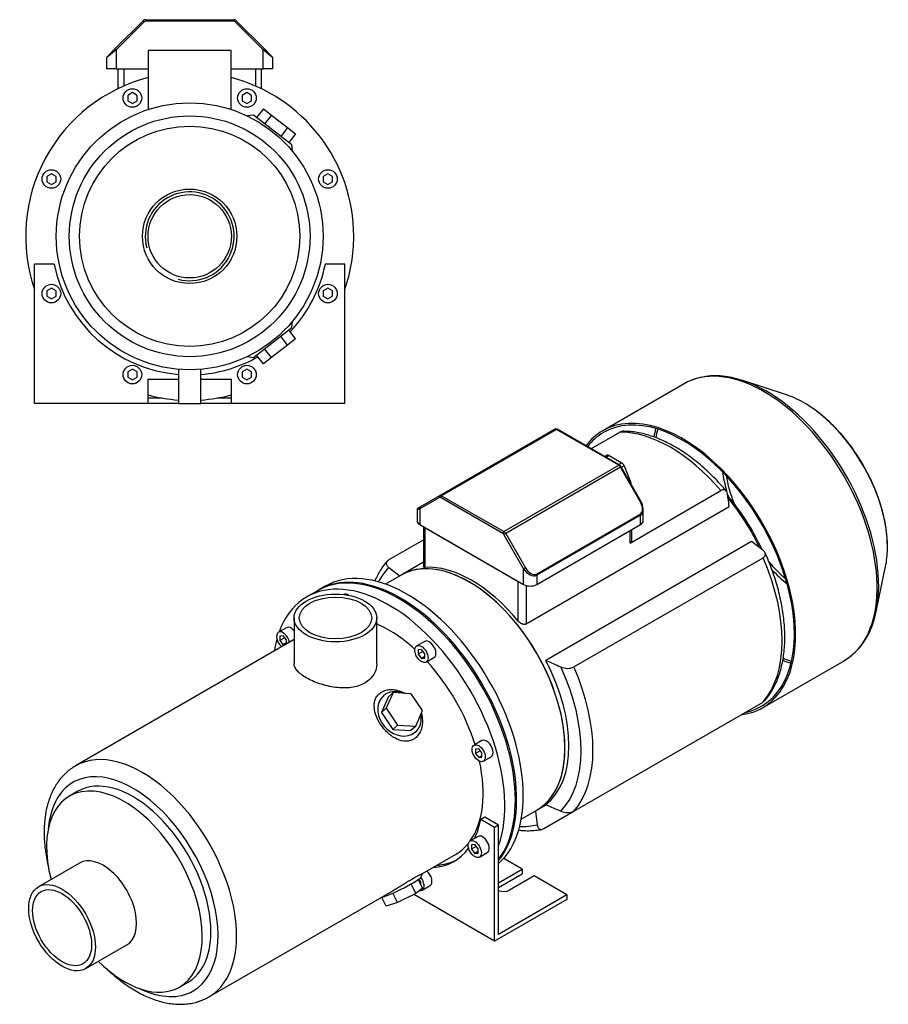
# Model space of a CAD drawing. Header units: millimetres. Extents: x 73 to 1175, y 15 to 796.
# Tile 2 of 2: x 708 to 1175, y 15 to 544. Entities that reach past the tile are written whole.
import ezdxf

# ---------------------------------------------------------------- set-up
doc = ezdxf.new("R2010")
doc.units = ezdxf.units.MM
for name, color, linetype in [('BASETTA_MEC_90_T', 7, 'Continuous'), ('CARCASSA_MEC_90-', 7, 'Continuous'), ('COPRIVENTOLA_MEC', 7, 'Continuous'), ('CORPO_MH_9_[6]', 7, 'Continuous'), ('FLANGIA_MOTORE_T', 7, 'Continuous'), ('STAFFA_3-5-9_INT', 7, 'Continuous'), ('螺栓_：_六角头_-_M20.0', 7, 'Continuous')]:
    doc.layers.add(name, color=color, linetype=linetype)

# ---------------------------------------------------------------- blocks, each defined once
blk = doc.blocks.new('SE')
at = {"layer": 'BASETTA_MEC_90_T', "color": 7, "linetype": 'Continuous'}
for p, q in [((934.02, 288.34), (995.82, 324.03)), ((996.82, 323.93), (935.02, 288.25)), ((1030.3, 304.6), (996.82, 323.93)), ((1030.7, 304.64), (997.22, 323.97)), ((968.5, 268.92), (1030.3, 304.6)), ((1031.3, 303.54), (969.5, 267.86)), ((1031.59, 303.71), (1031.3, 303.54)), ((1041.89, 285.2), (1031.3, 303.54)), ((1042.18, 285.37), (1031.59, 303.71)), ((933.85, 287.32), (923.26, 281.21)), ((923.43, 282.23), (934.02, 288.34)), ((967.93, 267.94), (934.45, 287.27)), ((935.02, 288.25), (968.5, 268.92)), ((921.8, 280.83), (921.8, 274.78)), ((922.2, 281.52), (923.43, 282.23)), ((923.26, 281.21), (923.26, 272.74)), ((1041.89, 285.2), (1042.18, 285.37)), ((1043.52, 274.78), (1043.52, 280.83)), ((986.03, 246.09), (1041.89, 278.34)), ((1042.05, 277.78), (986.19, 245.53)), ((1042.05, 272.74), (1042.05, 277.78)), ((923.26, 272.74), (979.12, 240.49)), ((986.19, 240.49), (1042.05, 272.74)), ((969.5, 267.86), (968.53, 267.3)), ((979.12, 248.96), (968.53, 267.3)), ((969.5, 267.86), (980.09, 249.52)), ((980.09, 249.52), (979.12, 248.96)), ((979.12, 240.49), (979.12, 248.96)), ((986.19, 245.53), (986.19, 240.49))]:
    blk.add_line(p, q, dxfattribs=at)
for centre, radius, start, end in [((996.47, 322.8), 1.38, 57.1585, 117.9796), ((1029.35, 302.45), 2.57, 29.4669, 58.4301), ((922.6, 280.83), 0.8, 120, 174.7005), ((1034.66, 280.74), 8.83, 2.9948, 31.5757)]:
    blk.add_arc(centre, radius, start, end, dxfattribs=at)
for centre, major_axis, ratio, start_param, end_param in [((996.82, 322.29), (1, -1.73), 0.57735, 2.356194, 3.141593), ((996.82, 323.27), (-0.4, -0.693), 0.57735, 3.141593, 3.926991), ((1030.3, 303.95), (-0.4, -0.693), 0.57735, 3.157534, 3.926991), ((1030.3, 302.97), (-1, 1.73), 0.57735, 4.712389, 5.497787), ((934.42, 287.65), (-0.4, 0.693), 0.816497, 0, 1.570796), ((934.45, 286.29), (0.6, -1.04), 0.57735, 2.356194, 3.141593), ((935.02, 286.61), (-1, 1.73), 0.57735, 5.497787, 6.283185), ((935.02, 287.59), (0.4, 0.693), 0.57735, 0.785398, 2.356194), ((926.8, 283.25), (5, 2.44), 0.074688, 3.098084, 3.890534), ((923.83, 281.54), (0.4, -0.693), 0.816497, 3.141593, 4.712389), ((1038.92, 283.48), (2.97, -5.14), 0.57735, 0, 1.570796), ((1038.52, 283.25), (-3.71, 5.36), 0.624963, 3.090017, 3.875415), ((1038.52, 283.25), (-3.71, 5.36), 0.624963, 3.875415, 3.934731), ((1041.49, 278.11), (0.4, -0.693), 0.57735, 0.785398, 1.570796), ((926.8, 274.78), (5, 0), 0.57735, 3.141593, 3.926991), ((1038.52, 274.78), (-5, 0), 0.57735, 2.356194, 3.141593), ((968.5, 268.26), (0.4, 0.693), 0.57735, 0.785398, 2.356194), ((967.93, 266.96), (0.6, -1.04), 0.57735, 1.570796, 2.356194), ((968.5, 267.28), (-1, 1.73), 0.57735, 4.712389, 5.497787), ((982.66, 251), (3.71, -5.36), 0.624963, 4.660813, 6.231609), ((983.06, 251.23), (-2.97, 5.14), 0.57735, 1.570796, 3.141593), ((985.63, 245.86), (-0.4, 0.693), 0.57735, 3.926991, 4.712389), ((982.66, 242.53), (5, 0), 0.57735, 3.926991, 5.497787)]:
    blk.add_ellipse(centre, major_axis=major_axis, ratio=ratio, start_param=start_param, end_param=end_param, dxfattribs=at)
at = {"layer": 'CARCASSA_MEC_90-', "color": 7, "linetype": 'Continuous'}
for p, q in [((1015.36, 313.49), (1030.87, 322.45)), ((1036.4, 262.77), (1085.32, 291.01)), ((980.54, 219.28), (1089.78, 282.36)), ((925.21, 271.62), (925.21, 249.94)), ((926.09, 271.11), (976.29, 242.12)), ((926.09, 271.11), (926.09, 249.71)), ((1036.4, 262.77), (1036.4, 269.48)), ((1037.28, 264.36), (1037.28, 269.98)), ((906.52, 253.68), (925.21, 264.47)), ((1101.76, 263.59), (991.1, 199.69)), ((1006.21, 196.12), (1107.94, 254.86)), ((906.6, 249.61), (912.52, 245.1)), ((925.21, 252.43), (913.28, 245.54)), ((976.29, 220.72), (976.29, 242.12)), ((980.54, 239.92), (980.54, 219.28)), ((1006.21, 118.56), (1107.94, 177.29)), ((986.28, 119.1), (991.34, 122.02)), ((985.52, 118.66), (986.47, 111.28)), ((989.95, 109.17), (1006.21, 118.56))]:
    blk.add_line(p, q, dxfattribs=at)
for centre, radius, start, end in [((-222.68, 98.12), 1325.33, 7.99073, 8.29024), ((567.96, -442.32), 885.01, 52.40707, 52.9039), ((1529.07, 1420.17), 1333.78, 246.21251, 246.59049), ((1002.73, 203.96), 8.57, 245.3325, 293.8877), ((1529.07, 1342.6), 1333.78, 246.21251, 246.59049), ((1002.73, 126.35), 8.53, 245.2115, 294.0087)]:
    blk.add_arc(centre, radius, start, end, dxfattribs=at)
for centre, major_axis, start_param, end_param in [((1058.1, 244.86), (-42.5, 73.61), 5.027726, 5.967849), ((1066.8, 249.88), (-35, 60.62), 4.541909, 5.033095), ((1064.68, 248.66), (-36.5, 63.22), 4.567146, 5.004042), ((949.78, 182.32), (-36.5, 63.22), 3.141593, 6.283185), ((1058.1, 244.86), (42.5, -73.61), 0.192432, 1.378365), ((952.88, 184.11), (-40.43, 70.03), 0.157586, 0.350233), ((951.19, 183.13), (-36.5, 63.22), 4.989935, 6.005639), ((951.9, 183.54), (36.5, -63.22), 0.076912, 1.493884), ((952.88, 184.11), (40.43, -70.03), 0.157586, 1.41321), ((956.36, 186.12), (42.5, -73.61), 0.192432, 1.378365), ((952.88, 184.11), (40.43, -70.03), 5.932952, 6.125599)]:
    blk.add_ellipse(centre, major_axis=major_axis, ratio=0.57735, start_param=start_param, end_param=end_param, dxfattribs=at)
for points, knots in [([(1030.87, 322.45), (1031.09, 322.57), (1031.31, 322.67), (1031.73, 322.82), (1031.94, 322.86), (1032.19, 322.88), (1032.24, 322.88), (1032.29, 322.88)], [0, 0, 0, 0, 0.125, 0.125, 0.25, 0.25, 0.2803234, 0.2803234, 0.2803234, 0.2803234]), ([(1088.18, 290.77), (1087.91, 291.09), (1086.64, 292.59), (1084.05, 295.47), (1080.61, 299.02), (1077.03, 302.41), (1073.39, 305.57), (1069.68, 308.51), (1065.92, 311.2), (1062.13, 313.65), (1058.31, 315.82), (1054.47, 317.73), (1050.64, 319.35), (1046.83, 320.68), (1043.04, 321.71), (1039.34, 322.42), (1035.66, 322.84), (1033.51, 322.87), (1032.27, 322.87)], [0, 0, 0, 0, 0.014706, 0.080426, 0.146197, 0.212026, 0.27792, 0.343884, 0.40992, 0.476026, 0.542194, 0.608407, 0.674627, 0.740799, 0.806852, 0.872697, 0.938233, 1, 1, 1, 1]), ([(1088.8, 289.21), (1088.74, 289.68), (1088.61, 290.08), (1088.32, 290.6), (1088.21, 290.75), (1087.96, 291.01), (1087.82, 291.12), (1087.51, 291.3), (1087.34, 291.37), (1086.98, 291.44), (1086.8, 291.46), (1086.4, 291.43), (1086.18, 291.38), (1085.76, 291.24), (1085.54, 291.14), (1085.32, 291.01)], [0, 0, 0, 0, 0.25, 0.25, 0.375, 0.375, 0.5, 0.5, 0.625, 0.625, 0.75, 0.75, 0.875, 0.875, 1, 1, 1, 1]), ([(1037.28, 264.35), (1037.28, 264.21), (1037.26, 264.06), (1037.2, 263.76), (1037.14, 263.61), (1037, 263.32), (1036.9, 263.19), (1036.68, 262.96), (1036.55, 262.85), (1036.4, 262.77)], [0.5149041, 0.5149041, 0.5149041, 0.5149041, 0.625, 0.625, 0.75, 0.75, 0.875, 0.875, 1, 1, 1, 1]), ([(1107.94, 254.86), (1108.17, 254.99), (1108.37, 255.14), (1108.7, 255.45), (1108.84, 255.62), (1109.05, 255.97), (1109.13, 256.15), (1109.21, 256.52), (1109.22, 256.7), (1109.19, 257.07), (1109.14, 257.25), (1109.01, 257.62), (1108.91, 257.79), (1108.68, 258.14), (1108.54, 258.3), (1108.23, 258.63), (1108.05, 258.78), (1107.86, 258.93)], [0, 0, 0, 0, 0.125, 0.125, 0.25, 0.25, 0.375, 0.375, 0.5, 0.5, 0.625, 0.625, 0.75, 0.75, 0.875, 0.875, 1, 1, 1, 1]), ([(1108.7, 177.92), (1109.39, 178.72), (1110.64, 180.19), (1112.5, 182.96), (1114.19, 185.99), (1115.68, 189.28), (1116.94, 192.78), (1117.96, 196.48), (1118.76, 200.38), (1119.31, 204.45), (1119.63, 208.68), (1119.7, 213.04), (1119.53, 217.52), (1119.13, 222.1), (1118.49, 226.76), (1117.62, 231.49), (1116.52, 236.26), (1115.2, 241.06), (1113.66, 245.88), (1111.93, 250.65), (1110.32, 254.66), (1109.35, 256.8), (1109, 257.58)], [0, 0, 0, 0, 0.043589, 0.093722, 0.144266, 0.195232, 0.246591, 0.298283, 0.350236, 0.402376, 0.454633, 0.506953, 0.55929, 0.611611, 0.663901, 0.71615, 0.768357, 0.82052, 0.872644, 0.924732, 0.976791, 1, 1, 1, 1]), ([(905.76, 253.06), (905.07, 252.25), (903.82, 250.78), (901.96, 248.02), (900.37, 245.17), (899.47, 243.2), (899.08, 242.29)], [0, 0, 0, 0, 0.0436618, 0.0937984, 0.1443465, 0.1859696, 0.1859696, 0.1859696, 0.1859696]), ([(906.52, 253.68), (906.29, 253.55), (906.09, 253.4), (905.76, 253.09), (905.62, 252.92), (905.41, 252.57), (905.33, 252.39), (905.25, 252.02), (905.24, 251.84), (905.27, 251.47), (905.31, 251.29), (905.45, 250.92), (905.55, 250.75), (905.78, 250.4), (905.92, 250.24), (906.23, 249.91), (906.41, 249.76), (906.6, 249.61)], [0, 0, 0, 0, 0.125, 0.125, 0.25, 0.25, 0.375, 0.375, 0.5, 0.5, 0.625, 0.625, 0.75, 0.75, 0.875, 0.875, 1, 1, 1, 1]), ([(926.09, 249.71), (925.82, 249.69), (925.62, 249.7), (925.39, 249.75), (925.33, 249.77), (925.25, 249.83), (925.22, 249.86), (925.21, 249.91), (925.21, 249.92), (925.21, 249.93)], [0, 0, 0, 0, 0.25, 0.25, 0.375, 0.375, 0.5, 0.5, 0.5237308, 0.5237308, 0.5237308, 0.5237308]), ([(980.54, 219.28), (980.38, 219.19), (980.22, 219.13), (979.87, 219.04), (979.68, 219.02), (979.3, 219.02), (979.1, 219.04), (978.7, 219.12), (978.51, 219.18), (978.12, 219.32), (977.92, 219.41), (977.56, 219.62), (977.38, 219.73), (976.86, 220.11), (976.56, 220.4), (976.29, 220.72)], [0, 0, 0, 0, 0.125, 0.125, 0.25, 0.25, 0.375, 0.375, 0.5, 0.5, 0.625, 0.625, 0.75, 0.75, 1, 1, 1, 1]), ([(1108.71, 177.91), (1108.66, 177.85), (1108.6, 177.79), (1108.37, 177.57), (1108.17, 177.43), (1107.94, 177.29)], [0.8287922, 0.8287922, 0.8287922, 0.8287922, 0.875, 0.875, 1, 1, 1, 1]), ([(986.47, 111.28), (986.53, 110.79), (986.65, 110.36), (986.92, 109.8), (987.03, 109.63), (987.27, 109.33), (987.41, 109.2), (987.71, 108.98), (987.88, 108.9), (988.24, 108.79), (988.43, 108.76), (988.83, 108.77), (989.05, 108.8), (989.49, 108.94), (989.72, 109.04), (989.95, 109.17)], [0, 0, 0, 0, 0.25, 0.25, 0.375, 0.375, 0.5, 0.5, 0.625, 0.625, 0.75, 0.75, 0.875, 0.875, 1, 1, 1, 1]), ([(976.35, 108.43), (977.05, 108.34), (978.95, 108.15), (982.02, 108.03), (985.46, 108.23), (987.87, 108.54), (988.96, 108.8), (989.03, 108.82)], [0.8138948, 0.8138948, 0.8138948, 0.8138948, 0.8432523, 0.8949186, 0.9461897, 0.9970177, 1, 1, 1, 1])]:
    blk.add_open_spline(points, degree=3, knots=knots, dxfattribs=at)
at = {"layer": 'COPRIVENTOLA_MEC', "color": 7, "linetype": 'Continuous'}
for p, q in [((1120.52, 342.49), (1097.1, 350.19)), ((1065.51, 348.44), (1021.68, 323.13)), ((1168.82, 225.97), (1173.86, 250.1)), ((1107.68, 174.18), (1151.51, 199.48))]:
    blk.add_line(p, q, dxfattribs=at)
for centre, radius, start, end in [((1082.57, 315.76), 36.99, 78.1582, 110.6092), ((1133.29, 229.72), 35.26, 300.2526, 343.539)]:
    blk.add_arc(centre, radius, start, end, dxfattribs=at)
for centre, major_axis, start_param, end_param in [((1108.51, 273.96), (43, -74.48), 0, 3.05714), ((1108.51, 273.96), (43, -74.48), 3.05714, 3.141593), ((1109.8, 274.71), (-42.69, 73.94), 5.458475, 5.825425), ((1109.8, 274.71), (-42.69, 73.94), 3.915953, 5.458475), ((1129.97, 286.35), (31.75, -54.99), -3.950225, -3.715101), ((1129.97, 286.35), (31.75, -54.99), 0.771142, 2.33296), ((1064.68, 248.66), (-43, 74.48), 2.896558, 6.283185), ((1064.68, 248.66), (-42.5, 73.61), 2.949161, 6.283185), ((1064.68, 248.66), (-43, 74.48), 0, 0.241113), ((1108.51, 273.96), (-42.5, 73.61), 0.54173, 0.616446), ((1109.37, 274.46), (42.29, -73.25), 3.692759, 3.769019), ((1064.68, 248.66), (-42.5, 73.61), 0, 0.233977), ((1129.54, 286.1), (-31.35, 54.3), 0.982408, 1.164169), ((1130.09, 286.42), (30.56, -52.93), 4.161301, 4.429339), ((1129.54, 286.1), (-31.35, 54.3), 1.204699, 1.219495), ((1129.97, 286.35), (31.75, -54.99), 0.573508, 0.771142), ((1130.09, 286.42), (30.56, -52.93), 5.040416, 5.263477), ((1129.54, 286.1), (-31.35, 54.3), -4.319507, -4.124001), ((1109.8, 274.71), (-42.69, 73.94), 3.61065, 3.915953), ((1108.51, 273.96), (-42.5, 73.61), -3.758039, -3.683323), ((1109.37, 274.46), (42.29, -73.25), -0.626954, -0.551166)]:
    blk.add_ellipse(centre, major_axis=major_axis, ratio=0.57735, start_param=start_param, end_param=end_param, dxfattribs=at)
blk.add_open_spline([(1174.87, 259.93), (1174.88, 261.01), (1174.89, 263.1), (1174.63, 266.82), (1174.14, 270.81), (1173.42, 274.9), (1172.47, 279.04), (1171.3, 283.21), (1169.92, 287.39), (1168.33, 291.55), (1166.54, 295.69), (1164.57, 299.78), (1162.41, 303.79), (1160.09, 307.72), (1157.61, 311.53), (1154.99, 315.22), (1152.24, 318.75), (1149.36, 322.13), (1146.38, 325.32), (1143.32, 328.31), (1140.17, 331.09), (1136.98, 333.63), (1133.93, 335.81), (1132.14, 336.9), (1131.24, 337.45)], degree=3, knots=[0, 0, 0, 0, 0.036255, 0.082824, 0.129372, 0.175889, 0.222372, 0.26882, 0.315237, 0.361627, 0.407996, 0.454349, 0.500693, 0.547034, 0.593379, 0.639733, 0.686102, 0.732493, 0.778912, 0.825366, 0.871861, 0.9184, 0.964987, 1, 1, 1, 1], dxfattribs=at)
at = {"layer": 'CORPO_MH_9_[6]', "color": 7, "linetype": 'Continuous'}
for p, q in [((868.18, 237.11), (862.52, 233.84)), ((855.69, 222.49), (855.69, 197.99)), ((900.19, 197.99), (900.19, 222.49)), ((851.55, 217.26), (847.31, 214.81)), ((849.81, 212.84), (848.04, 212.68)), ((848.04, 212.68), (848.04, 210.32)), ((851.58, 210.64), (849.81, 212.84)), ((855.69, 210.84), (738.12, 142.96)), ((850.63, 211.82), (848.04, 210.32)), ((848.04, 210.32), (849.81, 208.12)), ((851.58, 209.14), (849.81, 208.12)), ((849.81, 208.12), (851.19, 208.24)), ((851.58, 208.47), (851.58, 210.64)), ((925.93, 209.89), (921.68, 207.44)), ((924.18, 205.47), (922.42, 205.31)), ((922.42, 205.31), (922.42, 202.95)), ((925, 204.45), (922.42, 202.95)), ((922.42, 202.95), (924.18, 200.75)), ((925.95, 203.27), (924.18, 205.47)), ((925.95, 201.78), (924.18, 200.75)), ((925.95, 200.91), (925.95, 203.27)), ((926.68, 198.78), (930.93, 201.23)), ((924.18, 200.75), (925.95, 200.91)), ((908.9, 182.33), (905.23, 173.93)), ((908.9, 182.33), (906.28, 179.98)), ((918.67, 181.69), (908.9, 182.33)), ((924.78, 172.65), (918.67, 181.69)), ((906.28, 179.98), (902.62, 171.58)), ((905.23, 173.93), (902.62, 171.58)), ((902.62, 171.58), (908.74, 162.54)), ((905.23, 173.93), (911.35, 164.89)), ((921.12, 164.25), (924.78, 172.65)), ((911.35, 164.89), (908.74, 162.54)), ((911.35, 164.89), (921.12, 164.25)), ((921.12, 164.25), (918.51, 161.89)), ((908.74, 162.54), (918.51, 161.89)), ((956.73, 156.53), (952.49, 154.08)), ((954.99, 152.11), (953.22, 151.95)), ((953.22, 151.95), (953.22, 149.6)), ((955.81, 151.09), (953.22, 149.6)), ((953.22, 149.6), (954.99, 147.4)), ((956.76, 149.91), (954.99, 152.11)), ((956.76, 148.42), (954.99, 147.4)), ((956.76, 147.56), (956.76, 149.91)), ((954.99, 147.4), (956.76, 147.56)), ((957.49, 145.42), (961.73, 147.87)), ((739.42, 129.28), (734.78, 126.6)), ((740.28, 90.69), (718.16, 77.92)), ((924.69, 84.98), (942.52, 95.28)), ((924.08, 83.19), (924.71, 84.98)), ((924.78, 77.15), (922.52, 81.79)), ((809.87, 18.69), (908.73, 75.77)), ((911.35, 69.39), (908.83, 74.56)), ((921.12, 74.26), (911.35, 69.39)), ((921.12, 74.26), (918.61, 79.41)), ((924.78, 77.15), (921.12, 74.26)), ((905.23, 67.4), (902.88, 72.23)), ((911.35, 69.39), (905.23, 67.4)), ((743.56, 33.93), (765.68, 46.7)), ((794.03, 23.98), (798.67, 26.66))]:
    blk.add_line(p, q, dxfattribs=at)
for centre, major_axis, ratio, start_param, end_param in [((912.3, 160.68), (44.13, -76.43), 0.57735, 0.241164, 3.141593), ((906.64, 157.41), (44.13, -76.43), 0.57735, 0.45581, 3.593987), ((884.86, 230.71), (2.5, -4.33), 0.57735, 2.288708, 3.141593), ((854.05, 212.93), (2.5, -4.33), 0.57735, 1.876836, 3.141593), ((906.64, 157.41), (35.87, -62.14), 0.57735, 2.076031, 2.48384), ((849.81, 210.48), (-2.5, 4.33), 0.57735, 0, 2.122878), ((849.81, 210.48), (-2.5, 4.33), 0.57735, 4.160308, 6.283185), ((906.64, 157.41), (44.13, -76.43), 0.57735, 3.660226, 3.763049), ((928.43, 205.56), (2.5, -4.33), 0.57735, 0, 3.141593), ((906.64, 157.41), (35.87, -62.14), 0.57735, 1.202887, 1.938706), ((912.4, 170.94), (-8.7, 9.66), 0.810411, 0, 4.056698), ((912.4, 170.94), (-8.7, 9.66), 0.810411, 5.253429, 6.283185), ((959.23, 152.2), (2.5, -4.33), 0.57735, 0, 3.141593), ((773.99, 80.83), (-35.88, 62.14), 0.57735, 3.139447, 6.281784), ((906.64, 157.41), (35.87, -62.14), 0.57735, 0.25816, 1.065562), ((769.04, 77.97), (32.37, -56.08), 0.57735, 0, 3.835482), ((769.04, 77.97), (29.63, -51.31), 0.57735, 0, 3.141593), ((764.4, 75.29), (29.62, -51.31), 0.57735, 0, 4.269345), ((906.64, 157.41), (35.87, -62.14), 0.57735, 0, 0.21901), ((752.98, 68.69), (12.7, -22), 0.57735, 0, 3.141593), ((912.4, 77.64), (11.69, 5.69), 0.099506, 3.627919, 6.183016), ((764.4, 75.29), (29.62, -51.31), 0.57735, 5.155433, 6.283185), ((769.04, 77.97), (32.37, -56.08), 0.57735, 5.589296, 6.283185)]:
    blk.add_ellipse(centre, major_axis=major_axis, ratio=ratio, start_param=start_param, end_param=end_param, dxfattribs=at)
for centre, major_axis in [((877.94, 222.49), (-22.25, 0)), ((877.94, 222.49), (-19.48, 0)), ((924.18, 203.11), (-2.5, 4.33)), ((954.99, 149.75), (-2.5, 4.33)), ((730.86, 55.92), (12.7, -22)), ((730.86, 55.92), (-11.21, 19.42))]:
    blk.add_ellipse(centre, major_axis=major_axis, ratio=0.57735, dxfattribs=at)
for points, knots in [([(900.19, 197.99), (900.19, 197.99), (900.19, 197.99), (900.18, 195.95), (899.61, 193.89), (897.95, 191.17), (897.26, 190.3), (895.64, 188.74), (894.71, 188.05), (892.65, 186.86), (891.49, 186.35), (889.07, 185.57), (887.78, 185.28), (883.72, 184.72), (880.84, 184.77), (876.48, 185.34), (875.05, 185.6), (872.21, 186.27), (870.79, 186.68), (868.11, 187.58), (866.83, 188.08), (864.39, 189.16), (863.24, 189.74), (860.15, 191.52), (858.48, 192.81), (856.82, 194.75), (856.39, 195.4), (855.83, 196.7), (855.69, 197.34), (855.69, 197.99), (855.69, 198), (855.69, 198)], [0.1249711, 0.1249711, 0.1249711, 0.1249711, 0.125, 0.125, 0.1875, 0.1875, 0.21875, 0.21875, 0.25, 0.25, 0.28125, 0.28125, 0.3125, 0.3125, 0.375, 0.375, 0.40625, 0.40625, 0.4375, 0.4375, 0.46875, 0.46875, 0.5, 0.5, 0.5625, 0.5625, 0.59375, 0.59375, 0.625, 0.625, 0.6250739, 0.6250739, 0.6250739, 0.6250739]), ([(921.26, 158.22), (920.66, 157.69), (920.01, 157.26), (918.6, 156.61), (917.84, 156.39), (915.5, 156.06), (913.85, 156.28), (911.43, 157.13), (910.62, 157.5), (909.06, 158.37), (908.3, 158.87), (906.08, 160.58), (904.73, 161.92), (902.32, 164.94), (901.32, 166.54), (899.74, 169.9), (899.19, 171.59), (898.81, 174.1), (898.76, 174.91), (898.82, 176.48), (898.93, 177.26), (899.33, 178.72), (899.62, 179.4), (900.38, 180.66), (900.86, 181.25), (902.55, 182.76), (904.03, 183.46), (906.52, 183.94), (907.41, 184.01), (909.19, 183.96), (910.1, 183.85), (912.59, 183.31), (914.13, 182.72), (915.58, 181.92)], [0, 0, 0, 0, 0.03125, 0.03125, 0.0625, 0.0625, 0.125, 0.125, 0.15625, 0.15625, 0.1875, 0.1875, 0.25, 0.25, 0.3125, 0.3125, 0.375, 0.375, 0.40625, 0.40625, 0.4375, 0.4375, 0.46875, 0.46875, 0.5, 0.5, 0.5625, 0.5625, 0.59375, 0.59375, 0.625, 0.625, 0.6792325, 0.6792325, 0.6792325, 0.6792325]), ([(924.16, 171.1), (924.47, 169.94), (924.66, 168.75), (924.79, 165.77), (924.53, 163.95), (923.38, 160.74), (922.46, 159.29), (921.26, 158.22)], [0.8346005, 0.8346005, 0.8346005, 0.8346005, 0.875, 0.875, 0.9375, 0.9375, 1, 1, 1, 1]), ([(738.19, 142.97), (737.46, 142.55), (736.04, 141.71), (733.77, 139.95), (731.55, 137.85), (729.51, 135.48), (727.68, 132.87), (726.05, 130.02), (724.65, 126.94), (723.47, 123.65), (722.53, 120.15), (721.83, 116.46), (721.38, 112.61), (721.18, 108.6), (721.22, 104.48), (721.51, 100.25), (722.04, 95.95), (722.8, 91.61), (723.46, 88.69), (723.82, 87.25)], [0, 0, 0, 0, 0.0152203, 0.0354216, 0.0556555, 0.076012, 0.0965663, 0.1173711, 0.1384513, 0.1598029, 0.181396, 0.2031837, 0.2251119, 0.2471288, 0.2691908, 0.2912618, 0.313318, 0.3353484, 0.3569178, 0.3569178, 0.3569178, 0.3569178]), ([(908.73, 75.77), (908.8, 75.81), (908.87, 75.85), (909.7, 76.33), (910.48, 76.8), (912.07, 77.78), (912.89, 78.28), (914.52, 79.3), (915.32, 79.81), (916.9, 80.79), (917.69, 81.27), (919.91, 82.61), (921.24, 83.36), (922.77, 84.15), (923.21, 84.37), (923.92, 84.7), (924.2, 84.82), (924.62, 84.99), (924.73, 85.02), (924.72, 85.01)], [0.3721818, 0.3721818, 0.3721818, 0.3721818, 0.375, 0.375, 0.40625, 0.40625, 0.4375, 0.4375, 0.46875, 0.46875, 0.5, 0.5, 0.5625, 0.5625, 0.59375, 0.59375, 0.625, 0.625, 0.6619883, 0.6619883, 0.6619883, 0.6619883]), ([(754.68, 33.97), (755.59, 33.09), (757.63, 31.21), (760.84, 28.49), (764.3, 25.86), (767.83, 23.47), (771.39, 21.34), (774.99, 19.48), (778.59, 17.91), (782.2, 16.64), (785.78, 15.67), (789.32, 15.03), (792.79, 14.7), (796.18, 14.7), (799.44, 15.03), (802.59, 15.66), (805.56, 16.61), (808.01, 17.64), (809.26, 18.38), (809.75, 18.67)], [0.6456639, 0.6456639, 0.6456639, 0.6456639, 0.6640661, 0.6861006, 0.7081786, 0.7303004, 0.7524622, 0.7746542, 0.7968541, 0.8190245, 0.8411196, 0.863082, 0.8848494, 0.9063645, 0.927588, 0.948509, 0.9691502, 0.989565, 1, 1, 1, 1])]:
    blk.add_open_spline(points, degree=3, knots=knots, dxfattribs=at)
at = {"layer": 'FLANGIA_MOTORE_T', "color": 7, "linetype": 'Continuous'}
for p, q in [((913.28, 245.54), (904.84, 240.66)), ((872.42, 239.56), (868.88, 237.51)), ((977.84, 114.22), (986.28, 119.1))]:
    blk.add_line(p, q, dxfattribs=at)
for centre, major_axis, start_param, end_param in [((949.78, 182.32), (36.5, -63.22), 0, 3.141593), ((913.01, 161.09), (44.12, -76.43), 0.219659, 3.149605), ((916.54, 163.13), (44.12, -76.43), 0.121401, 3.141593)]:
    blk.add_ellipse(centre, major_axis=major_axis, ratio=0.57735, start_param=start_param, end_param=end_param, dxfattribs=at)
at = {"layer": 'STAFFA_3-5-9_INT', "color": 7, "linetype": 'Continuous'}
for p, q in [((958.24, 115.37), (956.12, 114.15)), ((963.57, 109.85), (956.12, 114.15)), ((965.69, 111.08), (958.24, 115.37)), ((965.69, 111.08), (963.57, 109.85)), ((963.57, 48.62), (963.57, 109.85)), ((965.69, 52.29), (965.69, 111.08)), ((954.61, 105), (950.37, 102.55)), ((952.87, 100.58), (951.1, 100.42)), ((951.1, 100.42), (951.1, 98.07)), ((953.69, 99.56), (951.1, 98.07)), ((951.1, 98.07), (952.87, 95.87)), ((954.64, 98.38), (952.87, 100.58)), ((954.64, 96.89), (952.87, 95.87)), ((952.87, 95.87), (954.64, 96.02)), ((954.64, 96.02), (954.64, 98.38)), ((955.37, 93.89), (959.61, 96.34)), ((978.42, 87.4), (968.44, 93.16)), ((965.69, 80.05), (978.42, 87.4)), ((965.69, 77.6), (978.42, 84.95)), ((978.42, 87.4), (978.42, 84.95)), ((922.88, 81.77), (922.61, 81.61)), ((923.83, 80.6), (922.75, 81.95)), ((923.83, 79.1), (923.83, 80.6)), ((984.78, 83.72), (971.63, 76.13)), ((1002.46, 73.52), (984.78, 83.72)), ((923.83, 79.1), (923.83, 79.1)), ((924.56, 76.11), (928.81, 78.56)), ((920.43, 73.52), (920.43, 73.92)), ((963.57, 48.62), (920.43, 73.52)), ((1002.46, 71.07), (963.57, 48.62)), ((1002.46, 73.52), (965.69, 52.29)), ((1002.46, 73.52), (1002.46, 71.07))]:
    blk.add_line(p, q, dxfattribs=at)
for centre, major_axis, start_param, end_param in [((904.52, 156.19), (-37.25, 64.52), 3.514775, 3.724263), ((957.11, 100.67), (-2.5, 4.33), 3.141593, 6.283185), ((904.52, 156.19), (-37.25, 64.52), 2.869041, 3.382098), ((906.64, 157.41), (-37.25, 64.52), 2.869041, 3.113115), ((926.31, 82.89), (-2.5, 4.33), 3.141593, 5.26447), ((922.06, 80.44), (2.5, -4.33), 0, 1.815566), ((922.06, 80.44), (2.5, -4.33), 5.830585, 6.283185), ((968.44, 77.97), (4.5, 0), 4.052757, 5.497787)]:
    blk.add_ellipse(centre, major_axis=major_axis, ratio=0.57735, start_param=start_param, end_param=end_param, dxfattribs=at)
blk.add_ellipse((952.87, 98.22), major_axis=(2.5, -4.33), ratio=0.57735, dxfattribs=at)
at = {"layer": '螺栓_：_六角头_-_M20.0', "color": 7, "linetype": 'Continuous'}
for p, q in [((1024.11, 309.98), (1022.78, 309.21)), ((1025.11, 309.88), (1023.36, 308.87)), ((1025.11, 309.88), (1032.05, 305.87)), ((1032.05, 305.87), (1030.31, 304.86)), ((1033.28, 304.35), (1031.74, 303.46)), ((1033.28, 304.35), (1036.75, 295.4)), ((1036.75, 295.4), (1036.48, 295.25))]:
    blk.add_line(p, q, dxfattribs=at)
for centre, major_axis, start_param, end_param in [((1025.11, 308.25), (1, -1.73), 2.356194, 3.141593), ((1032.05, 304.24), (-1, 1.73), 4.45059, 5.497787), ((1035.52, 295.3), (1, -1.73), 0.769923, 1.308997)]:
    blk.add_ellipse(centre, major_axis=major_axis, ratio=0.57735, start_param=start_param, end_param=end_param, dxfattribs=at)
blk = doc.blocks.new('SE4')
at = {"layer": 'BASETTA_MEC_90_T', "color": 7, "linetype": 'Continuous'}
for p, q in [((759.44, 528.69), (774.42, 543.67)), ((774.99, 543.1), (760.01, 528.12)), ((774.42, 543.67), (774.99, 543.1)), ((775.84, 544.25), (823.18, 544.25)), ((775.84, 544.25), (775.84, 543.45)), ((823.18, 543.45), (775.84, 543.45)), ((823.18, 544.25), (823.18, 543.45)), ((824.59, 543.67), (824.03, 543.1)), ((839.01, 528.12), (824.03, 543.1)), ((824.59, 543.67), (839.57, 528.69)), ((760.01, 528.12), (755.01, 523.92)), ((755.24, 524.49), (759.44, 528.69)), ((760.01, 528.12), (759.44, 528.69)), ((760.01, 528.12), (760.01, 517.75)), ((839.57, 528.69), (839.01, 528.12)), ((839.01, 517.75), (839.01, 528.12)), ((844.01, 523.92), (839.01, 528.12)), ((839.57, 528.69), (843.77, 524.49)), ((755.01, 517.75), (755.01, 523.92)), ((844.01, 523.92), (844.01, 517.75)), ((760.01, 517.75), (755.01, 517.75)), ((760.01, 517.75), (777.26, 517.75)), ((821.76, 517.75), (839.01, 517.75)), ((844.01, 517.75), (839.01, 517.75))]:
    blk.add_line(p, q, dxfattribs=at)
for centre, radius, start, end in [((775.84, 542.25), 2, 90, 135), ((775.84, 542.25), 1.2, 90, 135), ((823.18, 542.25), 2, 45, 90), ((823.18, 542.25), 1.2, 45, 90), ((755.81, 523.92), 0.8, 135, 180), ((843.21, 523.92), 0.8, 0, 45)]:
    blk.add_arc(centre, radius, start, end, dxfattribs=at)
at = {"layer": 'CARCASSA_MEC_90-', "color": 7, "linetype": 'Continuous'}
for p, q in [((761.01, 507.16), (761.01, 517.75)), ((764.01, 517.75), (777.26, 517.75)), ((764.01, 517.75), (764.01, 508.55)), ((821.76, 517.75), (835.01, 517.75)), ((835.01, 508.55), (835.01, 517.75)), ((838.01, 517.75), (838.01, 507.16))]:
    blk.add_line(p, q, dxfattribs=at)
at = {"layer": 'CORPO_MH_9_[6]', "color": 7, "linetype": 'Continuous'}
for p, q in [((821.76, 527.75), (777.26, 527.75)), ((777.26, 527.75), (777.26, 495.97)), ((821.76, 495.97), (821.76, 527.75)), ((768.7, 505.01), (766.2, 503.57)), ((766.2, 503.57), (766.2, 500.68)), ((771.2, 503.57), (768.7, 505.01)), ((771.2, 500.68), (771.2, 503.57)), ((830.31, 505.01), (827.81, 503.57)), ((827.81, 503.57), (827.81, 500.68)), ((832.81, 503.57), (830.31, 505.01)), ((832.81, 500.68), (832.81, 503.57)), ((766.2, 500.68), (768.7, 499.24)), ((768.7, 499.24), (771.2, 500.68)), ((827.81, 500.68), (830.31, 499.24)), ((830.31, 499.24), (832.81, 500.68)), ((833.9, 492.89), (830.53, 492.47)), ((854.39, 476.88), (833.9, 492.89)), ((839.19, 496.36), (835.5, 491.64)), ((839.19, 496.36), (843.51, 492.99)), ((843.51, 492.99), (839.82, 488.26)), ((843.51, 492.99), (852.16, 486.23)), ((852.16, 486.23), (848.46, 481.51)), ((852.16, 486.23), (856.48, 482.86)), ((856.48, 482.86), (852.79, 478.13)), ((854.8, 473.49), (854.39, 476.88)), ((725.13, 461.44), (722.63, 460)), ((727.63, 460), (725.13, 461.44)), ((873.88, 461.44), (871.38, 460)), ((876.38, 460), (873.88, 461.44)), ((722.63, 460), (722.63, 457.11)), ((722.63, 457.11), (725.13, 455.67)), ((725.13, 455.67), (727.63, 457.11)), ((727.63, 457.11), (727.63, 460)), ((871.38, 460), (871.38, 457.11)), ((871.38, 457.11), (873.88, 455.67)), ((873.88, 455.67), (876.38, 457.11)), ((876.38, 457.11), (876.38, 460)), ((854.39, 378.62), (854.8, 381.99)), ((833.9, 362.62), (854.39, 378.62)), ((856.48, 372.65), (852.79, 377.37)), ((852.16, 369.27), (848.46, 374)), ((856.48, 372.65), (852.16, 369.27)), ((843.51, 362.52), (839.82, 367.24)), ((852.16, 369.27), (843.51, 362.52)), ((830.51, 363.03), (833.9, 362.62)), ((839.19, 359.14), (835.5, 363.87)), ((843.51, 362.52), (839.19, 359.14)), ((793.51, 356.25), (793.51, 337.75)), ((805.51, 337.75), (805.51, 356.25)), ((793.51, 337.75), (805.51, 337.75))]:
    blk.add_line(p, q, dxfattribs=at)
for centre, radius in [((768.7, 502.12), 5), ((830.31, 502.12), 5), ((799.51, 427.75), 71.75), ((799.51, 427.75), 64.75), ((799.51, 427.75), 59.25), ((725.13, 458.56), 5), ((873.88, 458.56), 5), ((799.51, 427.75), 25.4), ((799.51, 427.75), 22.42)]:
    blk.add_circle(centre, radius, dxfattribs=at)
for radius, start, end in [(88.25, 104.6033, 198.884), (88.25, 0, 75.3967), (23.9, 255, 195), (88.25, 341.116, 360), (88.25, 255.2289, 266.1015), (88.25, 273.8985, 284.7711)]:
    blk.add_arc((799.51, 427.75), radius, start, end, dxfattribs=at)
at = {"layer": 'STAFFA_3-5-9_INT', "color": 7, "linetype": 'Continuous'}
for p, q in [((716.01, 337.75), (716.01, 412.75)), ((726.53, 412.75), (716.01, 412.75)), ((883.01, 412.75), (872.48, 412.75)), ((883.01, 337.75), (883.01, 412.75)), ((725.13, 399.83), (722.63, 398.39)), ((722.63, 398.39), (722.63, 395.5)), ((727.63, 398.39), (725.13, 399.83)), ((727.63, 395.5), (727.63, 398.39)), ((873.88, 399.83), (871.38, 398.39)), ((871.38, 398.39), (871.38, 395.5)), ((876.38, 398.39), (873.88, 399.83)), ((876.38, 395.5), (876.38, 398.39)), ((722.63, 395.5), (725.13, 394.06)), ((725.13, 394.06), (727.63, 395.5)), ((871.38, 395.5), (873.88, 394.06)), ((873.88, 394.06), (876.38, 395.5)), ((768.7, 356.27), (766.2, 354.82)), ((766.2, 354.82), (766.2, 351.94)), ((771.2, 354.82), (768.7, 356.27)), ((771.2, 351.94), (771.2, 354.82)), ((830.31, 356.27), (827.81, 354.82)), ((827.81, 354.82), (827.81, 351.94)), ((832.81, 354.82), (830.31, 356.27)), ((832.81, 351.94), (832.81, 354.82)), ((766.2, 351.94), (768.7, 350.49)), ((768.7, 350.49), (771.2, 351.94)), ((793.51, 350.75), (777.01, 350.75)), ((777.01, 350.75), (777.01, 337.75)), ((822.01, 350.75), (805.51, 350.75)), ((822.01, 337.75), (822.01, 350.75)), ((827.81, 351.94), (830.31, 350.49)), ((830.31, 350.49), (832.81, 351.94)), ((784.71, 340.75), (777.01, 340.75)), ((822.01, 340.75), (814.31, 340.75)), ((777.01, 337.75), (716.01, 337.75)), ((793.51, 337.75), (777.01, 337.75)), ((822.01, 337.75), (805.51, 337.75)), ((883.01, 337.75), (822.01, 337.75))]:
    blk.add_line(p, q, dxfattribs=at)
for centre in [(725.13, 396.95), (873.88, 396.95), (768.7, 353.38), (830.31, 353.38)]:
    blk.add_circle(centre, 5, dxfattribs=at)
for start, end in [(191.6155, 265.3806), (316.4672, 348.3845), (274.6194, 299.5328)]:
    blk.add_arc((799.51, 427.75), 74.5, start, end, dxfattribs=at)

msp = doc.modelspace()

# ---------------------------------------------------------------- block references
for name in ['SE4', 'SE']:
    msp.add_blockref(name, (0, 0))

doc.saveas('drawing.dxf')
